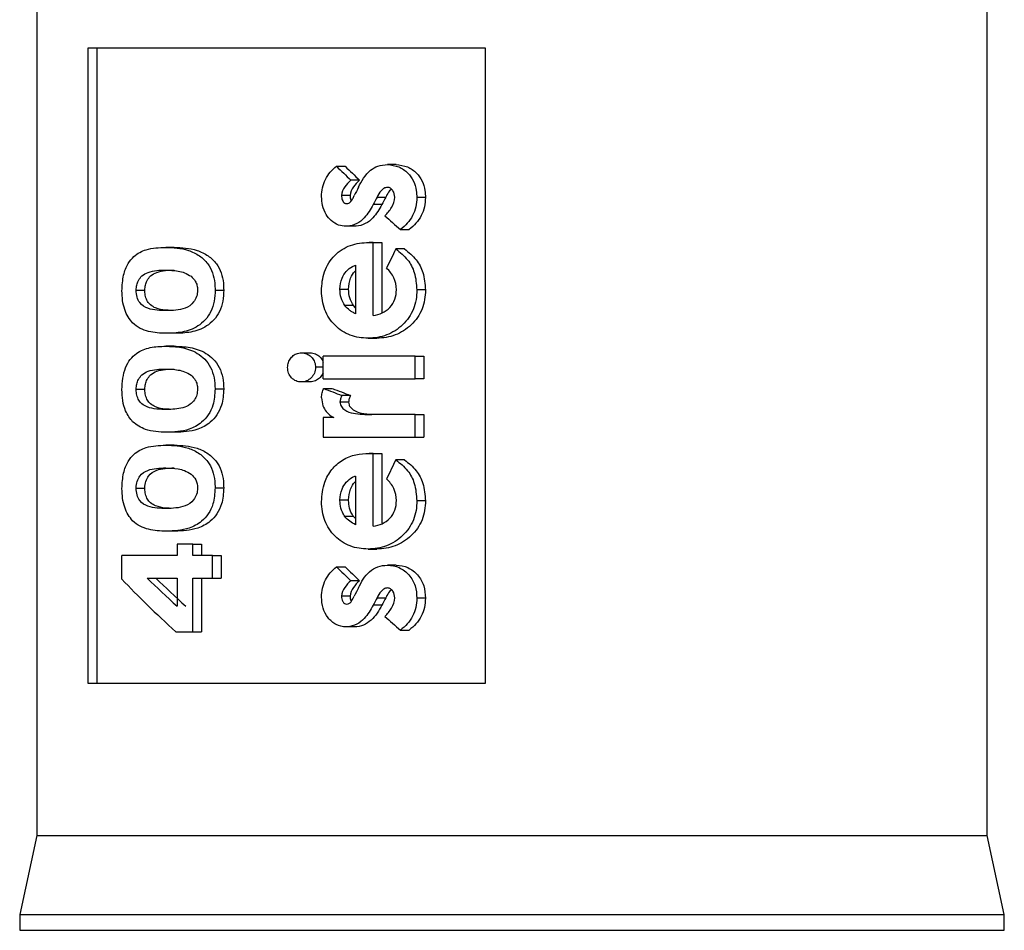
# Model space of a CAD drawing. Extents: x 897.4 to 937.4, y -8.5 to 19.5.
# Tile 3 of 11: x 910.088 to 910.701, y 1.648 to 2.215. Entities that reach past the tile are written whole.
import ezdxf

# ---------------------------------------------------------------- set-up
doc = ezdxf.new("R2010")
doc.units = 0
doc.header["$LTSCALE"] = 4
doc.header["$MEASUREMENT"] = 0
doc.layers.get('0').update_dxf_attribs({"linetype": 'CONTINUOUS'})

msp = doc.modelspace()

# ---------------------------------------------------------------- linework, layer by layer
at = {"color": 7, "linetype": 'Continuous', "lineweight": 25}
for p, q in [((910.09883, 2.3113), (910.09883, 1.70696)), ((910.69066, 1.70696), (910.69066, 2.3113)), ((910.13088, 2.19712), (910.37808, 2.19712)), ((910.13088, 1.80145), (910.13088, 2.19712)), ((910.13628, 2.19712), (910.13628, 1.80145)), ((910.37808, 2.19712), (910.37808, 1.80145)), ((910.28549, 2.12348), (910.29087, 2.12348)), ((910.32256, 2.12449), (910.31718, 2.12449)), ((910.29982, 2.11484), (910.29443, 2.11484)), ((910.29396, 2.10528), (910.28858, 2.10528)), ((910.31073, 2.10428), (910.31611, 2.10428)), ((910.34084, 2.10398), (910.33546, 2.10398)), ((910.31373, 2.0996), (910.30835, 2.0996)), ((910.29683, 2.08613), (910.29145, 2.08613)), ((910.3253, 2.08411), (910.33068, 2.08411)), ((910.18448, 2.07301), (910.1791, 2.07301)), ((910.30838, 2.07599), (910.30572, 2.07603)), ((910.30572, 2.07603), (910.3111, 2.07603)), ((910.30838, 2.03061), (910.30838, 2.07599)), ((910.30838, 2.07599), (910.31377, 2.07599)), ((910.3111, 2.07603), (910.31377, 2.07599)), ((910.31377, 2.07599), (910.31377, 2.03256)), ((910.32779, 2.072), (910.32241, 2.072)), ((910.29739, 2.0619), (910.29739, 2.03162)), ((910.16073, 2.04637), (910.16611, 2.04637)), ((910.20986, 2.04643), (910.21524, 2.04643)), ((910.28761, 2.047), (910.293, 2.047)), ((910.34084, 2.04649), (910.33546, 2.04649)), ((910.29603, 2.03674), (910.29064, 2.03674)), ((910.29739, 2.03542), (910.29603, 2.03674)), ((910.185, 2.0195), (910.17962, 2.0195)), ((910.18448, 2.01143), (910.1791, 2.01143)), ((910.30517, 2.01647), (910.31055, 2.01647)), ((910.26367, 2.00739), (910.26905, 2.00739)), ((910.2771, 1.99124), (910.2771, 2.00537)), ((910.33439, 2.00537), (910.2771, 2.00537)), ((910.33439, 1.99124), (910.33439, 2.00537)), ((910.33439, 2.00537), (910.33977, 2.00537)), ((910.33977, 2.00537), (910.33977, 1.99124)), ((910.2771, 1.99838), (910.27241, 1.99838)), ((910.26887, 1.98922), (910.26348, 1.98922)), ((910.2771, 1.99124), (910.33439, 1.99124)), ((910.33977, 1.99124), (910.33439, 1.99124)), ((910.16073, 1.98479), (910.16611, 1.98479)), ((910.20986, 1.98485), (910.21524, 1.98485)), ((910.27749, 1.98518), (910.28287, 1.98518)), ((910.29422, 1.9808), (910.28884, 1.9808)), ((910.293, 1.97673), (910.28761, 1.97673)), ((910.31033, 1.96903), (910.30751, 1.96898)), ((910.33439, 1.96903), (910.31033, 1.96903)), ((910.33439, 1.9549), (910.33439, 1.96903)), ((910.33439, 1.96903), (910.33977, 1.96903)), ((910.33977, 1.96903), (910.33977, 1.9549)), ((910.28378, 1.96701), (910.2771, 1.96701)), ((910.2771, 1.96701), (910.2771, 1.9549)), ((910.185, 1.95792), (910.17962, 1.95792)), ((910.18448, 1.94985), (910.1791, 1.94985)), ((910.2771, 1.9549), (910.33439, 1.9549)), ((910.33439, 1.9549), (910.33977, 1.9549)), ((910.30838, 1.94475), (910.30572, 1.9448)), ((910.30572, 1.9448), (910.3111, 1.9448)), ((910.30838, 1.89937), (910.30838, 1.94475)), ((910.30838, 1.94475), (910.31377, 1.94475)), ((910.3111, 1.9448), (910.31377, 1.94475)), ((910.31377, 1.94475), (910.31377, 1.90132)), ((910.32779, 1.94076), (910.32241, 1.94076)), ((910.29739, 1.93067), (910.29739, 1.90038)), ((910.16073, 1.92321), (910.16611, 1.92321)), ((910.20986, 1.92327), (910.21524, 1.92327)), ((910.28761, 1.91576), (910.293, 1.91576)), ((910.34084, 1.91526), (910.33546, 1.91526)), ((910.29603, 1.90551), (910.29064, 1.90551)), ((910.29739, 1.90418), (910.29603, 1.90551)), ((910.185, 1.89635), (910.17962, 1.89635)), ((910.18627, 1.88827), (910.18627, 1.8812)), ((910.19593, 1.88827), (910.18627, 1.88827)), ((910.19593, 1.8812), (910.19593, 1.88827)), ((910.19593, 1.88827), (910.20131, 1.88827)), ((910.20131, 1.88827), (910.20131, 1.8812)), ((910.30517, 1.88524), (910.31055, 1.88524)), ((910.15187, 1.86647), (910.15187, 1.8812)), ((910.18627, 1.8812), (910.15187, 1.8812)), ((910.20828, 1.8812), (910.19593, 1.8812)), ((910.20828, 1.86707), (910.20828, 1.8812)), ((910.20828, 1.8812), (910.21366, 1.8812)), ((910.21366, 1.8812), (910.21366, 1.86707)), ((910.28549, 1.87414), (910.29087, 1.87414)), ((910.32256, 1.87515), (910.31718, 1.87515)), ((910.16764, 1.86707), (910.18627, 1.86707)), ((910.18627, 1.86707), (910.18627, 1.84964)), ((910.19593, 1.86707), (910.20828, 1.86707)), ((910.19593, 1.83376), (910.19593, 1.86707)), ((910.20131, 1.86707), (910.20131, 1.83376)), ((910.20828, 1.86707), (910.21366, 1.86707)), ((910.29982, 1.86549), (910.29443, 1.86549)), ((910.29396, 1.85593), (910.28858, 1.85593)), ((910.31073, 1.85494), (910.31611, 1.85494)), ((910.34084, 1.85464), (910.33546, 1.85464)), ((910.31373, 1.85026), (910.30835, 1.85026)), ((910.18541, 1.83376), (910.19593, 1.83376)), ((910.19593, 1.83376), (910.20131, 1.83376)), ((910.29683, 1.83679), (910.29145, 1.83679)), ((910.3253, 1.83477), (910.33068, 1.83477)), ((910.37808, 1.80145), (910.13088, 1.80145)), ((910.09883, 1.70696), (910.0882, 1.65775)), ((910.09883, 1.70696), (910.69066, 1.70696)), ((910.70129, 1.65775), (910.69066, 1.70696)), ((910.0882, 1.65775), (910.0882, 1.64791)), ((910.0882, 1.65775), (910.39475, 1.65775)), ((910.39475, 1.65775), (910.70129, 1.65775)), ((910.70129, 1.64791), (910.70129, 1.65775)), ((910.0882, 1.64791), (910.70129, 1.64791))]:
    msp.add_line(p, q, dxfattribs=at)
for centre, major_axis, ratio, start_param, end_param in [((910.38936, 2.17894), (0.27731, -0.25442), 0.296787, 4.60844, 4.641607), ((910.39475, 2.17894), (0.27731, -0.25442), 0.296787, 4.60844, 4.641607), ((910.38936, 1.96486), (0.25573, 0.56468), 0.232273, 1.416409, 1.425709), ((910.38936, 1.93526), (0.25567, 0.56596), 0.231933, 1.373619, 1.382229), ((910.39475, 1.93526), (0.25567, 0.56596), 0.231933, 1.373619, 1.382229), ((910.38936, 2.17381), (0.27809, -0.24539), 0.295769, 4.707839, 4.7429), ((910.38936, 1.8686), (0.25429, 0.60112), 0.222789, 1.321177, 1.341911), ((910.38936, 2.00391), (0.28692, -0.09132), 0.182518, 4.370585, 4.413092), ((910.39475, 2.00391), (0.28692, -0.09132), 0.182518, 4.370585, 4.413092), ((910.38936, 1.73737), (0.25429, 0.60112), 0.222789, 1.321177, 1.341911), ((910.38936, 1.92959), (0.27731, -0.25442), 0.296787, 4.60844, 4.641607), ((910.39475, 1.92959), (0.27731, -0.25442), 0.296787, 4.60844, 4.641607), ((910.38936, 1.79474), (0.28374, -0.17076), 0.267922, 3.899703, 4.08328), ((910.38936, 1.8114), (0.28374, -0.17076), 0.267926, 3.991116, 4.087496), ((910.39475, 1.8114), (0.28374, -0.17076), 0.267926, 3.991116, 4.087496), ((910.38936, 1.71552), (0.25573, 0.56468), 0.232273, 1.416409, 1.425709), ((910.38936, 1.68592), (0.25567, 0.56596), 0.231933, 1.373619, 1.382229), ((910.39475, 1.68592), (0.25567, 0.56596), 0.231933, 1.373619, 1.382229), ((910.38936, 1.92446), (0.27809, -0.24539), 0.295769, 4.707839, 4.7429)]:
    msp.add_ellipse(centre, major_axis=major_axis, ratio=ratio, start_param=start_param, end_param=end_param, dxfattribs=at)
for points, knots in [([(910.27616, 2.10469), (910.27621, 2.10655), (910.27636, 2.10838), (910.2772, 2.11194), (910.27783, 2.1137), (910.28023, 2.11856), (910.28269, 2.12126), (910.28549, 2.12348)], [0, 0, 0, 0, 0.25, 0.25, 0.5, 0.5, 1, 1, 1, 1]), ([(910.29909, 2.11039), (910.3001, 2.11232), (910.30214, 2.11619), (910.30607, 2.12101), (910.31137, 2.12401), (910.31516, 2.12432), (910.31718, 2.12449)], [0, 0, 0, 0, 0.265174, 0.532073, 0.750344, 1, 1, 1, 1]), ([(910.31718, 2.12449), (910.31961, 2.12424), (910.32431, 2.12375), (910.32995, 2.11963), (910.33365, 2.11441), (910.33523, 2.10899), (910.33539, 2.10547), (910.33546, 2.10398)], [0, 0, 0, 0, 0.240347, 0.463606, 0.65966, 0.85633, 1, 1, 1, 1]), ([(910.32256, 2.12449), (910.32499, 2.12424), (910.32969, 2.12375), (910.33533, 2.11963), (910.33904, 2.11441), (910.34061, 2.10899), (910.34077, 2.10547), (910.34084, 2.10398)], [0, 0, 0, 0, 0.2403479, 0.4636065, 0.6596597, 0.8563298, 1, 1, 1, 1]), ([(910.29443, 2.11484), (910.29304, 2.11354), (910.29169, 2.11221), (910.28947, 2.10907), (910.28868, 2.10724), (910.28858, 2.10528)], [0, 0, 0, 0, 0.5, 0.5, 1, 1, 1, 1]), ([(910.29982, 2.11484), (910.29842, 2.11354), (910.29707, 2.11221), (910.29485, 2.10907), (910.29406, 2.10724), (910.29396, 2.10528)], [0, 0, 0, 0, 0.5, 0.5, 1, 1, 1, 1]), ([(910.31718, 2.11036), (910.31641, 2.1103), (910.31567, 2.1101), (910.31436, 2.1093), (910.31378, 2.10877), (910.31225, 2.10702), (910.31146, 2.10567), (910.31073, 2.10428)], [0, 0, 0, 0, 0.25, 0.25, 0.5, 0.5, 1, 1, 1, 1]), ([(910.31979, 2.10919), (910.3196, 2.10906), (910.31835, 2.10822), (910.31725, 2.10636), (910.31637, 2.10476), (910.31611, 2.10428)], [0, 0, 0, 0, 0.113032, 0.737585, 1, 1, 1, 1]), ([(910.32172, 2.10424), (910.32168, 2.10566), (910.32143, 2.10711), (910.32024, 2.10886), (910.31975, 2.10938), (910.31856, 2.11014), (910.31787, 2.1103), (910.31718, 2.11036)], [0, 0, 0, 0, 0.5, 0.5, 0.75, 0.75, 1, 1, 1, 1]), ([(910.29145, 2.08613), (910.28986, 2.08628), (910.28649, 2.08659), (910.28213, 2.08937), (910.27865, 2.09359), (910.27651, 2.09887), (910.27627, 2.10279), (910.27616, 2.10469)], [0, 0, 0, 0, 0.183105, 0.388634, 0.573888, 0.793485, 1, 1, 1, 1]), ([(910.28858, 2.10528), (910.28864, 2.10433), (910.28874, 2.10295), (910.28962, 2.10137), (910.29055, 2.10054), (910.29142, 2.1003), (910.29188, 2.10027), (910.29197, 2.10026)], [0, 0, 0, 0, 0.406255, 0.595465, 0.786279, 0.956143, 1, 1, 1, 1]), ([(910.29197, 2.10026), (910.29238, 2.10031), (910.29314, 2.10041), (910.29445, 2.10139), (910.29547, 2.10313), (910.2962, 2.10459), (910.29655, 2.10528)], [0, 0, 0, 0, 0.1762816, 0.325177, 0.6779787, 1, 1, 1, 1]), ([(910.29396, 2.10528), (910.29399, 2.10431), (910.29402, 2.10316), (910.29459, 2.10222), (910.29469, 2.10207)], [0, 0, 0, 0, 0.837362, 1, 1, 1, 1]), ([(910.31552, 2.09268), (910.31714, 2.0942), (910.31862, 2.09591), (910.32079, 2.09979), (910.32158, 2.10196), (910.32172, 2.10424)], [0, 0, 0, 0, 0.5, 0.5, 1, 1, 1, 1]), ([(910.33546, 2.10398), (910.33539, 2.10203), (910.33526, 2.1001), (910.33445, 2.09634), (910.33377, 2.09448), (910.3311, 2.08929), (910.32835, 2.0865), (910.3253, 2.08411)], [0, 0, 0, 0, 0.25, 0.25, 0.5, 0.5, 1, 1, 1, 1]), ([(910.34084, 2.10398), (910.34078, 2.10203), (910.34064, 2.1001), (910.33983, 2.09634), (910.33915, 2.09448), (910.33648, 2.08929), (910.33373, 2.0865), (910.33068, 2.08411)], [0, 0, 0, 0, 0.25, 0.25, 0.5, 0.5, 1, 1, 1, 1]), ([(910.30835, 2.0996), (910.30667, 2.09671), (910.30397, 2.09204), (910.29819, 2.08735), (910.29399, 2.08628), (910.29175, 2.08615), (910.29145, 2.08613)], [0, 0, 0, 0, 0.429941, 0.693393, 0.959822, 1, 1, 1, 1]), ([(910.31373, 2.0996), (910.31206, 2.09671), (910.30935, 2.09204), (910.30358, 2.08735), (910.29937, 2.08628), (910.29713, 2.08615), (910.29683, 2.08613)], [0, 0, 0, 0, 0.4299393, 0.6933934, 0.9598215, 1, 1, 1, 1]), ([(910.15187, 2.04602), (910.15206, 2.04933), (910.1524, 2.05558), (910.15538, 2.06295), (910.16015, 2.06858), (910.1679, 2.07258), (910.17497, 2.07285), (910.1791, 2.07301)], [0, 0, 0, 0, 0.170591, 0.3221, 0.451446, 0.679244, 1, 1, 1, 1]), ([(910.1791, 2.07301), (910.1838, 2.07286), (910.19084, 2.07264), (910.19994, 2.06827), (910.20528, 2.06344), (910.20851, 2.05731), (910.20969, 2.05151), (910.20981, 2.04785), (910.20986, 2.04643)], [0, 0, 0, 0, 0.357745, 0.535892, 0.685143, 0.804595, 0.923857, 1, 1, 1, 1]), ([(910.18448, 2.07301), (910.18918, 2.07286), (910.19623, 2.07264), (910.20532, 2.06827), (910.21066, 2.06344), (910.2139, 2.05731), (910.21507, 2.05151), (910.2152, 2.04785), (910.21524, 2.04643)], [0, 0, 0, 0, 0.357748, 0.535891, 0.685143, 0.804595, 0.923857, 1, 1, 1, 1]), ([(910.27616, 2.04584), (910.27624, 2.04995), (910.27671, 2.05397), (910.27944, 2.06168), (910.28162, 2.06513), (910.28715, 2.07076), (910.29053, 2.07291), (910.29784, 2.07549), (910.30178, 2.07596), (910.30572, 2.07603)], [0, 0, 0, 0, 0.25, 0.25, 0.5, 0.5, 0.75, 0.75, 1, 1, 1, 1]), ([(910.32241, 2.072), (910.32503, 2.06991), (910.32997, 2.06599), (910.33473, 2.05684), (910.3352, 2.05018), (910.33546, 2.04649)], [0, 0, 0, 0, 0.337607, 0.633922, 1, 1, 1, 1]), ([(910.32779, 2.072), (910.33042, 2.06991), (910.33535, 2.06599), (910.34011, 2.05684), (910.34058, 2.05018), (910.34084, 2.04649)], [0, 0, 0, 0, 0.337607, 0.633922, 1, 1, 1, 1]), ([(910.28761, 2.047), (910.28784, 2.04934), (910.28825, 2.05341), (910.29138, 2.05827), (910.29456, 2.06084), (910.29674, 2.06166), (910.29739, 2.0619)], [0, 0, 0, 0, 0.358132, 0.622714, 0.888116, 1, 1, 1, 1]), ([(910.32277, 2.04665), (910.3227, 2.04922), (910.32225, 2.05177), (910.32008, 2.05641), (910.31845, 2.05839), (910.31663, 2.06017)], [0, 0, 0, 0, 0.5, 0.5, 1, 1, 1, 1]), ([(910.16073, 2.04637), (910.16079, 2.04745), (910.16092, 2.04962), (910.1622, 2.05279), (910.16457, 2.05577), (910.17017, 2.0587), (910.17536, 2.0588), (910.1791, 2.05887)], [0, 0, 0, 0, 0.093993, 0.188786, 0.323966, 0.514174, 1, 1, 1, 1]), ([(910.16611, 2.04637), (910.16618, 2.04745), (910.1663, 2.04962), (910.16759, 2.05279), (910.16995, 2.05577), (910.17556, 2.0587), (910.18075, 2.0588), (910.18448, 2.05887)], [0, 0, 0, 0, 0.093992, 0.188789, 0.323968, 0.514175, 1, 1, 1, 1]), ([(910.1791, 2.05887), (910.18166, 2.05877), (910.18554, 2.05862), (910.19097, 2.0574), (910.19358, 2.0558), (910.1949, 2.05499)], [0, 0, 0, 0, 0.489269, 0.740674, 1, 1, 1, 1]), ([(910.1949, 2.05499), (910.19586, 2.0541), (910.19741, 2.05264), (910.19877, 2.04943), (910.1989, 2.04741), (910.19897, 2.04637)], [0, 0, 0, 0, 0.436138, 0.708512, 1, 1, 1, 1]), ([(910.293, 2.047), (910.29326, 2.04929), (910.29372, 2.05329), (910.29577, 2.0572), (910.29724, 2.0583), (910.29739, 2.05842)], [0, 0, 0, 0, 0.5488, 0.954248, 1, 1, 1, 1]), ([(910.15854, 2.02597), (910.15755, 2.0271), (910.1566, 2.02829), (910.15491, 2.03104), (910.15417, 2.03265), (910.153, 2.03612), (910.15255, 2.038), (910.15202, 2.04196), (910.15192, 2.04398), (910.15187, 2.04602)], [0, 0, 0, 0, 0.25, 0.25, 0.5, 0.5, 0.75, 0.75, 1, 1, 1, 1]), ([(910.17973, 2.03364), (910.17567, 2.03369), (910.17173, 2.03374), (910.1662, 2.03576), (910.16438, 2.03672), (910.16228, 2.03954), (910.16171, 2.04073), (910.16093, 2.0434), (910.16078, 2.04488), (910.16073, 2.04637)], [0, 0, 0, 0, 0.5, 0.5, 0.75, 0.75, 0.875, 0.875, 1, 1, 1, 1]), ([(910.18129, 2.03381), (910.18051, 2.03384), (910.17759, 2.03393), (910.17366, 2.03474), (910.16992, 2.03674), (910.16772, 2.03923), (910.16647, 2.04233), (910.16616, 2.04488), (910.16612, 2.04619), (910.16611, 2.04637)], [0, 0, 0, 0, 0.116228, 0.435869, 0.617586, 0.742476, 0.868257, 0.981869, 1, 1, 1, 1]), ([(910.20986, 2.04643), (910.20983, 2.04409), (910.20969, 2.04177), (910.20883, 2.03727), (910.20814, 2.03505), (910.20529, 2.02913), (910.20233, 2.02608), (910.19605, 2.02204), (910.19266, 2.02092), (910.18605, 2.01971), (910.1828, 2.01953), (910.17962, 2.0195)], [0, 0, 0, 0, 0.125, 0.125, 0.25, 0.25, 0.5, 0.5, 0.75, 0.75, 1, 1, 1, 1]), ([(910.19897, 2.04637), (910.19892, 2.04498), (910.19876, 2.04361), (910.19791, 2.04109), (910.19727, 2.03999), (910.19504, 2.03716), (910.19315, 2.03597), (910.18739, 2.03383), (910.18348, 2.0337), (910.17973, 2.03364)], [0, 0, 0, 0, 0.125, 0.125, 0.25, 0.25, 0.5, 0.5, 1, 1, 1, 1]), ([(910.21524, 2.04643), (910.21521, 2.04409), (910.21507, 2.04177), (910.21422, 2.03727), (910.21352, 2.03505), (910.21067, 2.02913), (910.20771, 2.02608), (910.20143, 2.02204), (910.19804, 2.02092), (910.19144, 2.01971), (910.18818, 2.01953), (910.185, 2.0195)], [0, 0, 0, 0, 0.125, 0.125, 0.25, 0.25, 0.5, 0.5, 0.75, 0.75, 1, 1, 1, 1]), ([(910.30517, 2.01647), (910.30136, 2.01656), (910.29763, 2.01703), (910.29052, 2.01967), (910.28729, 2.02178), (910.28184, 2.02721), (910.27965, 2.03052), (910.27678, 2.03781), (910.27623, 2.04183), (910.27616, 2.04584)], [0, 0, 0, 0, 0.25, 0.25, 0.5, 0.5, 0.75, 0.75, 1, 1, 1, 1]), ([(910.29064, 2.03674), (910.2897, 2.03827), (910.28883, 2.03987), (910.28784, 2.04333), (910.28769, 2.04517), (910.28761, 2.047)], [0, 0, 0, 0, 0.5, 0.5, 1, 1, 1, 1]), ([(910.29603, 2.03674), (910.29508, 2.03827), (910.29422, 2.03987), (910.29322, 2.04333), (910.29307, 2.04517), (910.293, 2.047)], [0, 0, 0, 0, 0.5, 0.5, 1, 1, 1, 1]), ([(910.33546, 2.04649), (910.33541, 2.04446), (910.33532, 2.04245), (910.33462, 2.03849), (910.33407, 2.03652), (910.33183, 2.0309), (910.32947, 2.02754), (910.3237, 2.02207), (910.32031, 2.01986), (910.31297, 2.01713), (910.30905, 2.01656), (910.30517, 2.01647)], [0, 0, 0, 0, 0.125, 0.125, 0.25, 0.25, 0.5, 0.5, 0.75, 0.75, 1, 1, 1, 1]), ([(910.30838, 2.03061), (910.31028, 2.03094), (910.31215, 2.03141), (910.31564, 2.03304), (910.31729, 2.03422), (910.32002, 2.03709), (910.3211, 2.03882), (910.32249, 2.0426), (910.32272, 2.04463), (910.32277, 2.04665)], [0, 0, 0, 0, 0.25, 0.25, 0.5, 0.5, 0.75, 0.75, 1, 1, 1, 1]), ([(910.34084, 2.04649), (910.3408, 2.04446), (910.3407, 2.04245), (910.34001, 2.03849), (910.33945, 2.03652), (910.33722, 2.0309), (910.33485, 2.02754), (910.32908, 2.02207), (910.32569, 2.01986), (910.31835, 2.01713), (910.31444, 2.01656), (910.31055, 2.01647)], [0, 0, 0, 0, 0.125, 0.125, 0.25, 0.25, 0.5, 0.5, 0.75, 0.75, 1, 1, 1, 1]), ([(910.29739, 2.03162), (910.29675, 2.03194), (910.29548, 2.0326), (910.29306, 2.03408), (910.29161, 2.03568), (910.29064, 2.03674)], [0, 0, 0, 0, 0.25236, 0.5049, 1, 1, 1, 1]), ([(910.17962, 2.0195), (910.17574, 2.01955), (910.17199, 2.0198), (910.16484, 2.02157), (910.16149, 2.02316), (910.15854, 2.02597)], [0, 0, 0, 0, 0.5, 0.5, 1, 1, 1, 1]), ([(910.15187, 1.98444), (910.1519, 1.98687), (910.15204, 1.98925), (910.15279, 1.99386), (910.15339, 1.9961), (910.15496, 2.00003), (910.15595, 2.00181), (910.15822, 2.00472), (910.1595, 2.00593), (910.1635, 2.00886), (910.16646, 2.00996), (910.17261, 2.01124), (910.17581, 2.0114), (910.1791, 2.01143)], [0, 0, 0, 0, 0.125, 0.125, 0.25, 0.25, 0.375, 0.375, 0.5, 0.5, 0.75, 0.75, 1, 1, 1, 1]), ([(910.1791, 2.01143), (910.1823, 2.0114), (910.18557, 2.01124), (910.19221, 2.01003), (910.19561, 2.00895), (910.2004, 2.00601), (910.20197, 2.00486), (910.20479, 2.002), (910.20607, 2.00027), (910.20806, 1.99636), (910.20879, 1.99414), (910.20965, 1.98959), (910.20983, 1.98721), (910.20986, 1.98485)], [0, 0, 0, 0, 0.25, 0.25, 0.5, 0.5, 0.625, 0.625, 0.75, 0.75, 0.875, 0.875, 1, 1, 1, 1]), ([(910.18448, 2.01143), (910.18768, 2.0114), (910.19095, 2.01124), (910.1976, 2.01003), (910.201, 2.00895), (910.20578, 2.00601), (910.20736, 2.00486), (910.21017, 2.002), (910.21146, 2.00027), (910.21345, 1.99636), (910.21417, 1.99414), (910.21504, 1.98959), (910.21521, 1.98721), (910.21524, 1.98485)], [0, 0, 0, 0, 0.25, 0.25, 0.5, 0.5, 0.625, 0.625, 0.75, 0.75, 0.875, 0.875, 1, 1, 1, 1]), ([(910.25502, 1.99827), (910.25512, 1.99934), (910.2553, 2.00149), (910.25688, 2.00418), (910.2591, 2.00627), (910.26151, 2.00722), (910.26311, 2.00735), (910.26367, 2.00739)], [0, 0, 0, 0, 0.2159814, 0.4335733, 0.6363903, 0.8722689, 1, 1, 1, 1]), ([(910.26367, 2.00739), (910.26478, 2.00728), (910.26702, 2.00706), (910.26976, 2.00502), (910.27177, 2.00237), (910.27232, 1.99996), (910.27239, 1.99863), (910.27241, 1.99838)], [0, 0, 0, 0, 0.251255, 0.506121, 0.724385, 0.949141, 1, 1, 1, 1]), ([(910.26905, 2.00739), (910.27017, 2.00728), (910.27242, 2.00706), (910.27508, 2.005), (910.27678, 2.00311), (910.27706, 2.00186), (910.2771, 2.00165)], [0, 0, 0, 0, 0.326556, 0.657805, 0.94149, 1, 1, 1, 1]), ([(910.16073, 1.98479), (910.16079, 1.98587), (910.16092, 1.98804), (910.1622, 1.99121), (910.16457, 1.99419), (910.17017, 1.99712), (910.17536, 1.99722), (910.1791, 1.99729)], [0, 0, 0, 0, 0.0939917, 0.1888132, 0.3239704, 0.5141759, 1, 1, 1, 1]), ([(910.16611, 1.98479), (910.16618, 1.98587), (910.1663, 1.98804), (910.16759, 1.99121), (910.16995, 1.99419), (910.17556, 1.99712), (910.18075, 1.99722), (910.18448, 1.99729)], [0, 0, 0, 0, 0.0939914, 0.1888163, 0.3239718, 0.5141773, 1, 1, 1, 1]), ([(910.1791, 1.99729), (910.18163, 1.99725), (910.18423, 1.99712), (910.18685, 1.99666), (910.1882, 1.99643), (910.18955, 1.99609), (910.19089, 1.9956), (910.19227, 1.99509), (910.19362, 1.99435), (910.1949, 1.99341)], [0, 0, 0, 0, 0.488791, 0.488791, 0.488791, 0.739845, 0.739845, 0.739845, 1, 1, 1, 1]), ([(910.1949, 1.99341), (910.19586, 1.99252), (910.19741, 1.99106), (910.19877, 1.98785), (910.1989, 1.98583), (910.19897, 1.98479)], [0, 0, 0, 0, 0.436178, 0.708532, 1, 1, 1, 1]), ([(910.26348, 1.98922), (910.26239, 1.98929), (910.26131, 1.98942), (910.25925, 1.99029), (910.25835, 1.99096), (910.25675, 1.99263), (910.2561, 1.99361), (910.25524, 1.99584), (910.25508, 1.99705), (910.25502, 1.99827)], [0, 0, 0, 0, 0.25, 0.25, 0.5, 0.5, 0.75, 0.75, 1, 1, 1, 1]), ([(910.27241, 1.99838), (910.27235, 1.99714), (910.27219, 1.99589), (910.27123, 1.99363), (910.27052, 1.99263), (910.26883, 1.99096), (910.26785, 1.99028), (910.26575, 1.98945), (910.26461, 1.98928), (910.26348, 1.98922)], [0, 0, 0, 0, 0.25, 0.25, 0.5, 0.5, 0.75, 0.75, 1, 1, 1, 1]), ([(910.2771, 1.99495), (910.27671, 1.99413), (910.27589, 1.99243), (910.27366, 1.99046), (910.2712, 1.98941), (910.26951, 1.98927), (910.26887, 1.98922)], [0, 0, 0, 0, 0.243529, 0.503337, 0.812037, 1, 1, 1, 1]), ([(910.15854, 1.96439), (910.15694, 1.96647), (910.15422, 1.96999), (910.15216, 1.97747), (910.15197, 1.98213), (910.15187, 1.98444)], [0, 0, 0, 0, 0.421139, 0.713729, 1, 1, 1, 1]), ([(910.17973, 1.97206), (910.17766, 1.9721), (910.17345, 1.97218), (910.16827, 1.97315), (910.16454, 1.97516), (910.16234, 1.97765), (910.16109, 1.98075), (910.16078, 1.9833), (910.16074, 1.98461), (910.16073, 1.98479)], [0, 0, 0, 0, 0.25811, 0.526449, 0.678999, 0.783842, 0.889403, 0.984779, 1, 1, 1, 1]), ([(910.18129, 1.97223), (910.18051, 1.97226), (910.17759, 1.97235), (910.17366, 1.97317), (910.16992, 1.97516), (910.16772, 1.97765), (910.16647, 1.98075), (910.16616, 1.9833), (910.16612, 1.98461), (910.16611, 1.98479)], [0, 0, 0, 0, 0.116231, 0.435887, 0.617609, 0.742502, 0.868254, 0.981868, 1, 1, 1, 1]), ([(910.20986, 1.98485), (910.20965, 1.98143), (910.20928, 1.9756), (910.20584, 1.96849), (910.20076, 1.96302), (910.19164, 1.95832), (910.18431, 1.95808), (910.17962, 1.95792)], [0, 0, 0, 0, 0.181781, 0.310517, 0.438811, 0.640225, 1, 1, 1, 1]), ([(910.19897, 1.98479), (910.19888, 1.98358), (910.1987, 1.98117), (910.197, 1.97776), (910.19403, 1.97471), (910.18793, 1.97229), (910.18306, 1.97215), (910.17973, 1.97206)], [0, 0, 0, 0, 0.1088243, 0.2186549, 0.3617163, 0.5622577, 1, 1, 1, 1]), ([(910.21524, 1.98485), (910.21503, 1.98143), (910.21467, 1.9756), (910.21122, 1.96849), (910.20614, 1.96302), (910.19702, 1.95832), (910.1897, 1.95808), (910.185, 1.95792)], [0, 0, 0, 0, 0.181781, 0.310516, 0.438812, 0.640224, 1, 1, 1, 1]), ([(910.27616, 1.97942), (910.27618, 1.97993), (910.27622, 1.98043), (910.27628, 1.98093), (910.27634, 1.98142), (910.27642, 1.98192), (910.27654, 1.98241), (910.27677, 1.98336), (910.27712, 1.98428), (910.27749, 1.98518)], [0.0000000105, 0.0000000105, 0.0000000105, 0.0000000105, 0.0000382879, 0.0000382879, 0.0000382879, 0.0000766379, 0.0000766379, 0.0000766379, 0.0001520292, 0.0001520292, 0.0001520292, 0.0001520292]), ([(910.28884, 1.9808), (910.28869, 1.98047), (910.28854, 1.98015), (910.2884, 1.97982), (910.28826, 1.97949), (910.28812, 1.97916), (910.28801, 1.97882), (910.28778, 1.97815), (910.28766, 1.97744), (910.28761, 1.97673)], [0, 0, 0, 0, 0.0000275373, 0.0000275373, 0.0000275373, 0.0000551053, 0.0000551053, 0.0000551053, 0.0001099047, 0.0001099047, 0.0001099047, 0.0001099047]), ([(910.29422, 1.9808), (910.29407, 1.98047), (910.29392, 1.98015), (910.29378, 1.97982), (910.29364, 1.97949), (910.29351, 1.97916), (910.29339, 1.97882), (910.29316, 1.97815), (910.29304, 1.97744), (910.293, 1.97673)], [0, 0, 0, 0, 0.0000275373, 0.0000275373, 0.0000275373, 0.0000551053, 0.0000551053, 0.0000551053, 0.0001099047, 0.0001099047, 0.0001099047, 0.0001099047]), ([(910.27616, 1.97942), (910.27633, 1.97772), (910.27664, 1.97458), (910.27894, 1.97062), (910.2815, 1.96835), (910.28322, 1.96734), (910.28378, 1.96701)], [0, 0, 0, 0, 0.323941, 0.596706, 0.868684, 1, 1, 1, 1]), ([(910.28761, 1.97673), (910.28766, 1.97571), (910.28794, 1.9747), (910.28906, 1.97304), (910.2898, 1.97238), (910.29222, 1.97072), (910.29408, 1.97014), (910.29974, 1.9691), (910.30362, 1.969), (910.30751, 1.96898)], [0, 0, 0, 0, 0.125, 0.125, 0.25, 0.25, 0.5, 0.5, 1, 1, 1, 1]), ([(910.293, 1.97673), (910.29305, 1.97614), (910.29316, 1.97498), (910.29421, 1.97327), (910.29619, 1.9715), (910.30018, 1.96974), (910.30467, 1.96924), (910.30793, 1.96915), (910.30892, 1.96912)], [0, 0, 0, 0, 0.085982, 0.17234, 0.29537, 0.491799, 0.845315, 1, 1, 1, 1]), ([(910.17962, 1.95792), (910.17736, 1.958), (910.17283, 1.95816), (910.16555, 1.95939), (910.16111, 1.96256), (910.15854, 1.96439)], [0, 0, 0, 0, 0.296869, 0.594043, 1, 1, 1, 1]), ([(910.15187, 1.92286), (910.15206, 1.92617), (910.1524, 1.93242), (910.15538, 1.9398), (910.16015, 1.94542), (910.1679, 1.94942), (910.17497, 1.94969), (910.1791, 1.94985)], [0, 0, 0, 0, 0.1705722, 0.3220985, 0.4514446, 0.6792443, 1, 1, 1, 1]), ([(910.1791, 1.94985), (910.1838, 1.9497), (910.19084, 1.94948), (910.19994, 1.94511), (910.20528, 1.94029), (910.20852, 1.93415), (910.20969, 1.92835), (910.20981, 1.9247), (910.20986, 1.92327)], [0, 0, 0, 0, 0.357745, 0.535894, 0.685158, 0.804594, 0.923857, 1, 1, 1, 1]), ([(910.18448, 1.94985), (910.18918, 1.9497), (910.19623, 1.94948), (910.20532, 1.94511), (910.21066, 1.94029), (910.2139, 1.93415), (910.21507, 1.92835), (910.2152, 1.9247), (910.21524, 1.92327)], [0, 0, 0, 0, 0.357748, 0.535893, 0.685158, 0.804594, 0.923857, 1, 1, 1, 1]), ([(910.27616, 1.91461), (910.27649, 1.91878), (910.27706, 1.92608), (910.28226, 1.93505), (910.28903, 1.94109), (910.29724, 1.94432), (910.30298, 1.94465), (910.30572, 1.9448)], [0, 0, 0, 0, 0.253053, 0.44244, 0.631605, 0.824316, 1, 1, 1, 1]), ([(910.32241, 1.94076), (910.32503, 1.93868), (910.32997, 1.93476), (910.33473, 1.92561), (910.3352, 1.91894), (910.33546, 1.91526)], [0, 0, 0, 0, 0.337607, 0.633922, 1, 1, 1, 1]), ([(910.32779, 1.94076), (910.33042, 1.93868), (910.33535, 1.93476), (910.34011, 1.92561), (910.34058, 1.91894), (910.34084, 1.91526)], [0, 0, 0, 0, 0.337607, 0.633922, 1, 1, 1, 1]), ([(910.16073, 1.92321), (910.16077, 1.92465), (910.16094, 1.92609), (910.16176, 1.92861), (910.16237, 1.92969), (910.16442, 1.93241), (910.16611, 1.93351), (910.17144, 1.93553), (910.17521, 1.93569), (910.1791, 1.93572)], [0, 0, 0, 0, 0.125, 0.125, 0.25, 0.25, 0.5, 0.5, 1, 1, 1, 1]), ([(910.16611, 1.92321), (910.16615, 1.92465), (910.16632, 1.92609), (910.16714, 1.92861), (910.16775, 1.92969), (910.1698, 1.93241), (910.1715, 1.93351), (910.17682, 1.93553), (910.18059, 1.93569), (910.18448, 1.93572)], [0, 0, 0, 0, 0.125, 0.125, 0.25, 0.25, 0.5, 0.5, 1, 1, 1, 1]), ([(910.1791, 1.93572), (910.18163, 1.93568), (910.18423, 1.93554), (910.18685, 1.93509), (910.1882, 1.93485), (910.18955, 1.93451), (910.19089, 1.93402), (910.19227, 1.93351), (910.19362, 1.93277), (910.1949, 1.93184)], [0, 0, 0, 0, 0.488791, 0.488791, 0.488791, 0.739845, 0.739845, 0.739845, 1, 1, 1, 1]), ([(910.1949, 1.93184), (910.19602, 1.93088), (910.19709, 1.92978), (910.19859, 1.9268), (910.19893, 1.92501), (910.19897, 1.92321)], [0, 0, 0, 0, 0.5, 0.5, 1, 1, 1, 1]), ([(910.28761, 1.91576), (910.28784, 1.9181), (910.28825, 1.92217), (910.29138, 1.92704), (910.29456, 1.92961), (910.29674, 1.93043), (910.29739, 1.93067)], [0, 0, 0, 0, 0.358084, 0.622725, 0.888135, 1, 1, 1, 1]), ([(910.293, 1.91576), (910.29326, 1.91806), (910.29372, 1.92205), (910.29577, 1.92597), (910.29724, 1.92707), (910.29739, 1.92718)], [0, 0, 0, 0, 0.548717, 0.954247, 1, 1, 1, 1]), ([(910.32277, 1.91542), (910.3227, 1.91799), (910.32225, 1.92054), (910.32008, 1.92518), (910.31845, 1.92716), (910.31663, 1.92893)], [0, 0, 0, 0, 0.5, 0.5, 1, 1, 1, 1]), ([(910.15854, 1.90281), (910.15755, 1.90394), (910.1566, 1.90513), (910.15491, 1.90789), (910.15417, 1.90949), (910.153, 1.91297), (910.15255, 1.91485), (910.15202, 1.91881), (910.15192, 1.92083), (910.15187, 1.92286)], [0, 0, 0, 0, 0.25, 0.25, 0.5, 0.5, 0.75, 0.75, 1, 1, 1, 1]), ([(910.17973, 1.91048), (910.17567, 1.91053), (910.17173, 1.91059), (910.1662, 1.9126), (910.16438, 1.91356), (910.16228, 1.91639), (910.16171, 1.91757), (910.16093, 1.92025), (910.16078, 1.92172), (910.16073, 1.92321)], [0, 0, 0, 0, 0.5, 0.5, 0.75, 0.75, 0.875, 0.875, 1, 1, 1, 1]), ([(910.18129, 1.91066), (910.18051, 1.91068), (910.17759, 1.91077), (910.17366, 1.91159), (910.16992, 1.91358), (910.16772, 1.91607), (910.16647, 1.91917), (910.16616, 1.92172), (910.16612, 1.92303), (910.16611, 1.92321)], [0, 0, 0, 0, 0.116227, 0.435867, 0.617583, 0.742471, 0.868219, 0.981869, 1, 1, 1, 1]), ([(910.20986, 1.92327), (910.20965, 1.91986), (910.20928, 1.91402), (910.20584, 1.90691), (910.20076, 1.90144), (910.19164, 1.89674), (910.18431, 1.8965), (910.17962, 1.89635)], [0, 0, 0, 0, 0.181799, 0.310515, 0.438821, 0.640232, 1, 1, 1, 1]), ([(910.19897, 1.92321), (910.19892, 1.92183), (910.19876, 1.92045), (910.19791, 1.91793), (910.19727, 1.91683), (910.19504, 1.914), (910.19315, 1.91281), (910.18739, 1.91067), (910.18348, 1.91054), (910.17973, 1.91048)], [0, 0, 0, 0, 0.125, 0.125, 0.25, 0.25, 0.5, 0.5, 1, 1, 1, 1]), ([(910.21524, 1.92327), (910.21503, 1.91986), (910.21467, 1.91402), (910.21122, 1.90691), (910.20614, 1.90144), (910.19702, 1.89674), (910.1897, 1.8965), (910.185, 1.89635)], [0, 0, 0, 0, 0.181799, 0.310515, 0.438822, 0.640231, 1, 1, 1, 1]), ([(910.30517, 1.88524), (910.30136, 1.88532), (910.29763, 1.8858), (910.29052, 1.88844), (910.28729, 1.89055), (910.28184, 1.89598), (910.27965, 1.89929), (910.27678, 1.90658), (910.27623, 1.9106), (910.27616, 1.91461)], [0, 0, 0, 0, 0.25, 0.25, 0.5, 0.5, 0.75, 0.75, 1, 1, 1, 1]), ([(910.29064, 1.90551), (910.29009, 1.90641), (910.28866, 1.90876), (910.28775, 1.91236), (910.28765, 1.91492), (910.28761, 1.91576)], [0, 0, 0, 0, 0.294077, 0.76892, 1, 1, 1, 1]), ([(910.29603, 1.90551), (910.29548, 1.90641), (910.29404, 1.90876), (910.29313, 1.91236), (910.29303, 1.91492), (910.293, 1.91576)], [0, 0, 0, 0, 0.29407, 0.768918, 1, 1, 1, 1]), ([(910.33546, 1.91526), (910.33541, 1.91323), (910.33532, 1.91121), (910.33462, 1.90725), (910.33407, 1.90528), (910.33183, 1.89967), (910.32947, 1.89631), (910.3237, 1.89083), (910.32031, 1.88863), (910.31297, 1.8859), (910.30905, 1.88533), (910.30517, 1.88524)], [0, 0, 0, 0, 0.125, 0.125, 0.25, 0.25, 0.5, 0.5, 0.75, 0.75, 1, 1, 1, 1]), ([(910.30838, 1.89937), (910.31028, 1.89971), (910.31215, 1.90018), (910.31564, 1.90181), (910.31729, 1.90298), (910.32002, 1.90586), (910.3211, 1.90758), (910.32249, 1.91137), (910.32272, 1.91339), (910.32277, 1.91542)], [0, 0, 0, 0, 0.25, 0.25, 0.5, 0.5, 0.75, 0.75, 1, 1, 1, 1]), ([(910.34084, 1.91526), (910.3408, 1.91323), (910.3407, 1.91121), (910.34001, 1.90725), (910.33945, 1.90528), (910.33722, 1.89967), (910.33485, 1.89631), (910.32908, 1.89083), (910.32569, 1.88863), (910.31835, 1.8859), (910.31444, 1.88533), (910.31055, 1.88524)], [0, 0, 0, 0, 0.125, 0.125, 0.25, 0.25, 0.5, 0.5, 0.75, 0.75, 1, 1, 1, 1]), ([(910.17962, 1.89635), (910.17574, 1.89639), (910.17199, 1.89664), (910.16484, 1.89841), (910.16149, 1.9), (910.15854, 1.90281)], [0, 0, 0, 0, 0.5, 0.5, 1, 1, 1, 1]), ([(910.29739, 1.90038), (910.29612, 1.90102), (910.29486, 1.9017), (910.29255, 1.90337), (910.29153, 1.90436), (910.29064, 1.90551)], [0, 0, 0, 0, 0.5, 0.5, 1, 1, 1, 1]), ([(910.27616, 1.85535), (910.27621, 1.85721), (910.27636, 1.85904), (910.2772, 1.8626), (910.27783, 1.86435), (910.28023, 1.86922), (910.28269, 1.87192), (910.28549, 1.87414)], [0, 0, 0, 0, 0.25, 0.25, 0.5, 0.5, 1, 1, 1, 1]), ([(910.29909, 1.86104), (910.30093, 1.86475), (910.30299, 1.8684), (910.30754, 1.87249), (910.30929, 1.87354), (910.31315, 1.87483), (910.31515, 1.87507), (910.31718, 1.87515)], [0, 0, 0, 0, 0.5, 0.5, 0.75, 0.75, 1, 1, 1, 1]), ([(910.31718, 1.87515), (910.3197, 1.87506), (910.32218, 1.87469), (910.32686, 1.87258), (910.3289, 1.871), (910.33231, 1.86714), (910.33358, 1.86482), (910.33514, 1.85989), (910.33541, 1.85726), (910.33546, 1.85464)], [0, 0, 0, 0, 0.25, 0.25, 0.5, 0.5, 0.75, 0.75, 1, 1, 1, 1]), ([(910.32256, 1.87515), (910.32508, 1.87506), (910.32757, 1.87469), (910.33224, 1.87258), (910.33429, 1.871), (910.3377, 1.86714), (910.33897, 1.86482), (910.34052, 1.85989), (910.34079, 1.85726), (910.34084, 1.85464)], [0, 0, 0, 0, 0.25, 0.25, 0.5, 0.5, 0.75, 0.75, 1, 1, 1, 1]), ([(910.29443, 1.86549), (910.29304, 1.8642), (910.29169, 1.86286), (910.28947, 1.85972), (910.28868, 1.8579), (910.28858, 1.85593)], [0, 0, 0, 0, 0.5, 0.5, 1, 1, 1, 1]), ([(910.29982, 1.86549), (910.29842, 1.8642), (910.29707, 1.86286), (910.29485, 1.85972), (910.29406, 1.8579), (910.29396, 1.85593)], [0, 0, 0, 0, 0.5, 0.5, 1, 1, 1, 1]), ([(910.31718, 1.86101), (910.31641, 1.86096), (910.31567, 1.86075), (910.31436, 1.85995), (910.31378, 1.85942), (910.31225, 1.85768), (910.31146, 1.85632), (910.31073, 1.85494)], [0, 0, 0, 0, 0.25, 0.25, 0.5, 0.5, 1, 1, 1, 1]), ([(910.31979, 1.85984), (910.3196, 1.85971), (910.31835, 1.85888), (910.31725, 1.85702), (910.31637, 1.85541), (910.31611, 1.85494)], [0, 0, 0, 0, 0.112923, 0.737596, 1, 1, 1, 1]), ([(910.32172, 1.85489), (910.32168, 1.85632), (910.32143, 1.85776), (910.32024, 1.85952), (910.31975, 1.86004), (910.31856, 1.8608), (910.31787, 1.86096), (910.31718, 1.86101)], [0, 0, 0, 0, 0.5, 0.5, 0.75, 0.75, 1, 1, 1, 1]), ([(910.29145, 1.83679), (910.28927, 1.83684), (910.28711, 1.83729), (910.28325, 1.83925), (910.28155, 1.84075), (910.2788, 1.84427), (910.27774, 1.84631), (910.27647, 1.85071), (910.27621, 1.85303), (910.27616, 1.85535)], [0, 0, 0, 0, 0.25, 0.25, 0.5, 0.5, 0.75, 0.75, 1, 1, 1, 1]), ([(910.28858, 1.85593), (910.28861, 1.85479), (910.28875, 1.85362), (910.28959, 1.85213), (910.28996, 1.85169), (910.29088, 1.85108), (910.29142, 1.85095), (910.29197, 1.85092)], [0, 0, 0, 0, 0.5, 0.5, 0.75, 0.75, 1, 1, 1, 1]), ([(910.29197, 1.85092), (910.29254, 1.85098), (910.29313, 1.8511), (910.2941, 1.85177), (910.29447, 1.85226), (910.29548, 1.85375), (910.29601, 1.85485), (910.29655, 1.85593)], [0, 0, 0, 0, 0.25, 0.25, 0.5, 0.5, 1, 1, 1, 1]), ([(910.29396, 1.85593), (910.29399, 1.85497), (910.29402, 1.85381), (910.29459, 1.85288), (910.29469, 1.85273)], [0, 0, 0, 0, 0.8370544, 1, 1, 1, 1]), ([(910.31552, 1.84333), (910.31714, 1.84485), (910.31862, 1.84657), (910.32079, 1.85045), (910.32158, 1.85261), (910.32172, 1.85489)], [0, 0, 0, 0, 0.5, 0.5, 1, 1, 1, 1]), ([(910.33546, 1.85464), (910.33539, 1.85269), (910.33526, 1.85075), (910.33445, 1.84699), (910.33377, 1.84513), (910.3311, 1.83995), (910.32835, 1.83715), (910.3253, 1.83477)], [0, 0, 0, 0, 0.25, 0.25, 0.5, 0.5, 1, 1, 1, 1]), ([(910.34084, 1.85464), (910.34078, 1.85269), (910.34064, 1.85075), (910.33983, 1.84699), (910.33915, 1.84513), (910.33648, 1.83995), (910.33373, 1.83715), (910.33068, 1.83477)], [0, 0, 0, 0, 0.25, 0.25, 0.5, 0.5, 1, 1, 1, 1]), ([(910.30835, 1.85026), (910.30667, 1.84736), (910.30397, 1.8427), (910.29819, 1.83801), (910.29399, 1.83693), (910.29175, 1.8368), (910.29145, 1.83679)], [0, 0, 0, 0, 0.429973, 0.693389, 0.959826, 1, 1, 1, 1]), ([(910.31373, 1.85026), (910.3119, 1.84683), (910.30982, 1.8435), (910.30556, 1.83967), (910.30397, 1.83857), (910.30052, 1.83717), (910.29869, 1.83687), (910.29683, 1.83679)], [0, 0, 0, 0, 0.5, 0.5, 0.75, 0.75, 1, 1, 1, 1])]:
    msp.add_open_spline(points, degree=3, knots=knots, dxfattribs=at)

doc.saveas('drawing.dxf')
